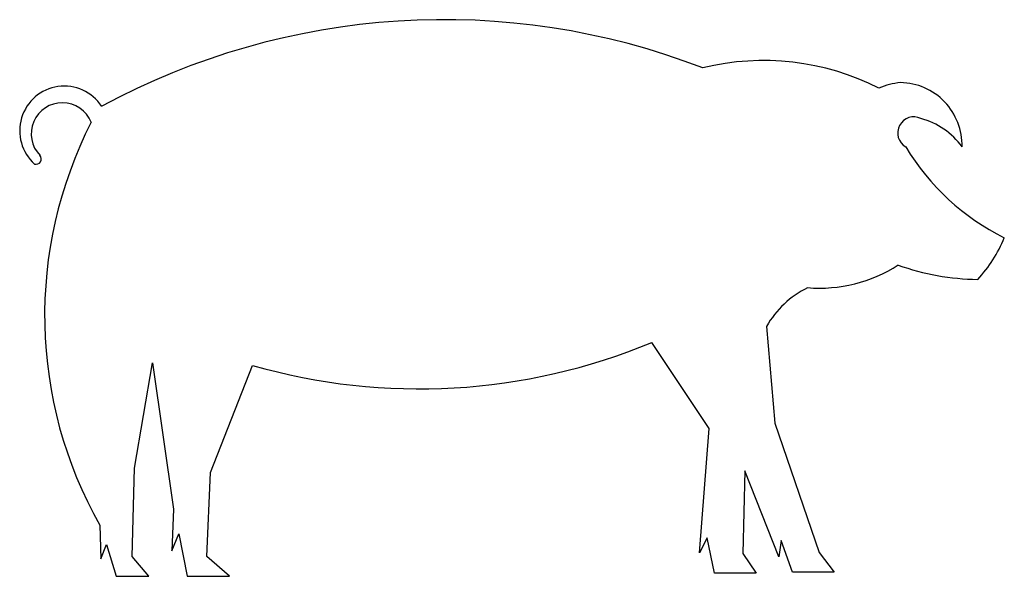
# Model space of a CAD drawing. Extents: x 14.8 to 28.3, y 0.1 to 7.7.
import ezdxf

# ---------------------------------------------------------------- set-up
doc = ezdxf.new("R2010")
doc.units = 0
doc.layers.get('0').update_dxf_attribs({"linetype": 'CONTINUOUS'})

msp = doc.modelspace()

# ---------------------------------------------------------------- linework, layer by layer
at = {"color": 6}
for points in [[(25.046, 3.518), (25.159, 2.194), (25.766, 0.419)], [(24.905, 0.136), (24.905, 0.136), (24.334, 0.136), (24.231, 0.623), (24.129, 0.415), (24.26, 2.12), (23.473, 3.298)], [(16.386, 1.576), (16.629, 3.02), (16.919, 1.015), (16.898, 0.441), (16.994, 0.678), (17.106, 0.097), (17.687, 0.097), (17.377, 0.364), (17.426, 1.518), (18.002, 2.983)], [(15.909, 0.794), (15.921, 0.332), (16.001, 0.528), (16.132, 0.097), (16.579, 0.094), (16.353, 0.364), (16.386, 1.576)], [(25.766, 0.419), (25.973, 0.152), (25.402, 0.153), (25.247, 0.584), (25.215, 0.359), (24.747, 1.539), (24.721, 0.407)], [(24.721, 0.407), (24.905, 0.136)]]:
    msp.add_lwpolyline(points, dxfattribs=at)
for centre, radius, start, end in [((20.625, -2.143), 9.863, 68.9192, 118.393), ((25.005, 3.653), 3.507, 63.1978, 103.7262), ((15.423, 6.198), 0.612, 33.137, 228.2826), ((26.986, 5.822), 1.041, 95.7699, 112.6156), ((26.867, 6), 0.858, 358.487, 89.0223), ((15.395, 6.155), 0.426, 21.9885, 224.173), ((27.063, 6.168), 0.22, 63.3667, 240.3921), ((26.905, 5.389), 1.009, 35.6468, 75.2955), ((20.976, 3.665), 5.823, 152.9353, 209.537), ((29.748, 7.653), 3.258, 210.9659, 243.701), ((15.035, 5.811), 0.0719, 254.5525, 41.0837), ((26.559, 5.446), 1.886, 317.1098, 337.7611), ((25.775, 6.018), 1.976, 265.165, 302.9212), ((27.977, 7.5), 3.338, 250.2413, 269.3702), ((26.208, 2.848), 1.342, 116.5685, 150.0401), ((20.287, 10.957), 8.295, 254.0092, 292.5865)]:
    msp.add_arc(centre, radius, start, end, dxfattribs=at)

doc.saveas('drawing.dxf')
